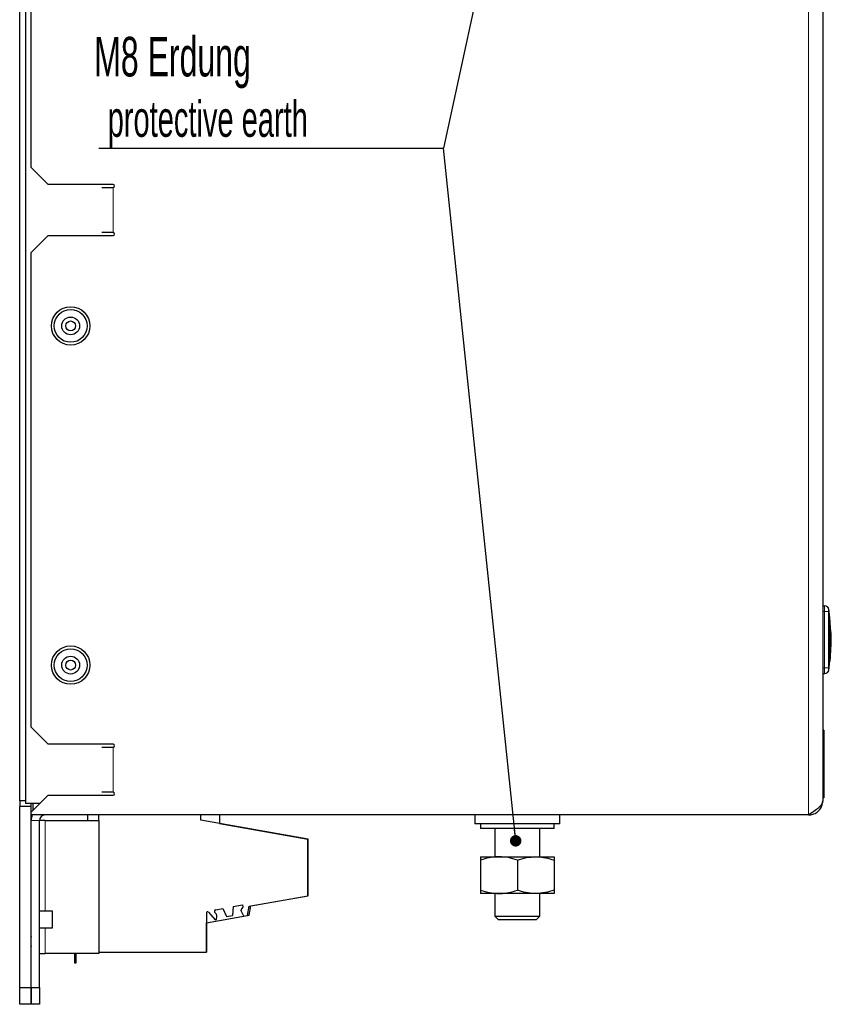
# Model space of a CAD drawing. Header units: millimetres. Extents: x 5 to 418, y 2 to 292.
# Tile 5 of 12: x 152 to 223, y 129 to 216. Entities that reach past the tile are written whole.
import ezdxf

# ---------------------------------------------------------------- set-up
doc = ezdxf.new("R2010")
doc.units = ezdxf.units.MM
doc.layers.add('SLD-0', color=7, linetype='Continuous')
doc.styles.add('SLDTEXTSTYLE0', font='TXT', dxfattribs={"width": 0.605})
doc.dimstyles.new('SLDDIMSTYLE4', dxfattribs={"dimtxt": 0.18, "dimasz": 1.016, "dimexe": 0, "dimexo": 0.0625, "dimgap": 0, "dimtad": 0, "dimtih": 1, "dimtoh": 1, "dimdec": 0, "dimrnd": 1e-09, "dimzin": 0, "dimdsep": 46, "dimtxsty": 'Standard', "dimblk1": 'DOT', "dimblk2": 'DOT', "dimsah": 1, "dimcen": 0.09, "dimadec": 0, "dimazin": 0, "dimtfac": 1.016, "dimtdec": 0, "dimtofl": 0, "dimtmove": 0, "dimatfit": 3, "dimldrblk": 'DOT', "dimfxl": 1, "dimfrac": 2, "dimtolj": 1, "dimtzin": 0, "dimarcsym": 0})

# ---------------------------------------------------------------- blocks, each defined once
blk = doc.blocks.new('SW_NOTE_0_1')
at = {"layer": 'SLD-0', "color": 0}
blk.add_line((-30.459, 0), (0, 0), dxfattribs=at)
blk.add_line((-30.459, 0), (0, 0), dxfattribs=at)
at = {"layer": 'SLD-0', "color": 0, "attachment_point": 1, "style": 'SLDTEXTSTYLE0'}
for s, insert, char_height in [('M8 Erdung', (-30.875, 9.841), 3.5), ('protective earth', (-29.684, 4.176), 3.175)]:
    blk.add_mtext(s, dxfattribs=dict(at, insert=insert, char_height=char_height))
blk = doc.blocks.new('_Dot')
at = {"color": 0, "linetype": 'ByBlock', "lineweight": -2}
blk.add_line((-0.5, 0), (-1, 0), dxfattribs=at)
at = {"color": 0, "linetype": 'ByBlock', "const_width": 0.5}
blk.add_lwpolyline([(-0.25, 0, 1), (0.25, 0, 1)], format="xyb", close=True, dxfattribs=at)

msp = doc.modelspace()

# ---------------------------------------------------------------- linework, layer by layer
at = {"color": 7, "linetype": 'Continuous', "lineweight": 18}
for p, q in [((221.3555, 231.9387), (221.3555, 145.4387)), ((159.8555, 200.9387), (159.8555, 196.9387)), ((222.6055, 163.4387), (222.7614, 163.4387)), ((223.1113, 163.4429), (222.7614, 163.4387)), ((222.6055, 158.4387), (222.7614, 158.4387)), ((223.1113, 158.4346), (222.7614, 158.4387)), ((223.1114, 158.2827), (223.1469, 158.2421)), ((159.8555, 151.4387), (159.8555, 147.4387)), ((153.3555, 144.9387), (152.6055, 144.9387)), ((153.8555, 136.9262), (153.8555, 144.9387)), ((153.8555, 133.1887), (153.8555, 135.4512))]:
    msp.add_line(p, q, dxfattribs=at)
at = {"color": 7, "linetype": 'Continuous', "lineweight": 25}
for p, q in [((152.1055, 231.4387), (152.1055, 146.4387)), ((151.6005, 146.6887), (151.6005, 230.6887)), ((222.6055, 230.6887), (222.6055, 146.6887)), ((152.6055, 202.6887), (152.6055, 224.1887)), ((152.6055, 202.6887), (154.1055, 201.1887)), ((159.8555, 201.1887), (154.1055, 201.1887)), ((158.8555, 200.9387), (159.8555, 200.9387)), ((159.8555, 196.9387), (158.8555, 196.9387)), ((154.1055, 196.6887), (152.6055, 195.1887)), ((154.1055, 196.6887), (159.8555, 196.6887)), ((152.6055, 153.1887), (152.6055, 195.1887)), ((222.6055, 163.9387), (222.7614, 163.9387)), ((223.1478, 162.8783), (223.1377, 162.8783)), ((223.2233, 162.8784), (223.1425, 163.6677)), ((223.2257, 161.8119), (223.1819, 162.8783)), ((223.2139, 162.8783), (223.2039, 162.8783)), ((223.2139, 162.8783), (223.2257, 161.8119)), ((223.3045, 161.9739), (223.2481, 162.902)), ((223.2937, 161.8104), (223.2492, 162.7593)), ((223.2917, 161.41), (223.2618, 159.2543)), ((223.2087, 159.0716), (223.2216, 160.4569)), ((223.2373, 161.0611), (223.2187, 159.0716)), ((223.333, 159.9736), (223.3589, 160.6111)), ((223.3589, 160.6111), (223.3532, 160.6111)), ((223.2561, 159.048), (223.3085, 159.9748)), ((223.3296, 159.9736), (223.333, 159.9736)), ((223.1496, 159.0716), (223.1396, 159.0716)), ((223.1426, 158.2097), (223.2308, 159.0715)), ((223.2187, 159.0716), (223.2087, 159.0716)), ((222.6055, 157.9387), (222.7614, 157.9387)), ((152.6055, 153.1887), (154.1055, 151.6887)), ((222.7055, 152.9387), (222.6055, 152.9387)), ((222.7055, 152.9387), (222.7055, 146.9387)), ((159.8555, 151.6887), (154.1055, 151.6887)), ((158.8555, 151.4387), (159.8555, 151.4387)), ((222.6055, 150.1244), (222.6117, 150.1244)), ((154.1055, 147.1887), (152.6055, 145.6887)), ((154.1055, 147.1887), (159.8555, 147.1887)), ((159.8555, 147.4387), (158.8555, 147.4387)), ((152.1055, 146.6887), (151.6005, 146.6887)), ((151.6005, 146.6887), (151.6005, 146.1887)), ((153.3555, 146.4387), (152.1055, 146.4387)), ((152.6005, 146.1887), (152.6005, 146.4387)), ((152.7655, 146.4387), (152.7655, 145.8487)), ((222.7055, 146.9387), (222.6055, 146.9387)), ((152.6005, 146.1887), (151.6005, 146.1887)), ((151.6005, 130.1887), (151.6005, 146.1887)), ((152.6005, 130.1887), (152.6005, 146.1887)), ((152.6055, 145.4387), (152.6055, 145.6887)), ((221.3555, 145.4387), (152.6055, 145.4387)), ((157.6055, 145.4387), (157.6055, 144.9387)), ((158.6055, 144.9387), (158.6055, 145.4387)), ((167.6055, 144.9753), (167.6055, 145.4387)), ((169.2555, 145.4387), (169.2555, 144.6829)), ((191.8555, 145.4387), (191.8555, 144.6387)), ((199.3555, 144.6387), (199.3555, 145.4387)), ((152.6055, 130.1887), (152.6055, 144.9387)), ((153.3555, 130.1887), (153.3555, 144.9387)), ((153.8555, 144.9387), (153.3555, 144.9387)), ((153.8555, 144.9387), (158.6055, 144.9387)), ((158.6055, 144.9387), (158.6055, 133.1887)), ((177.1055, 143.3002), (167.6055, 144.9753)), ((169.2555, 144.6829), (177.0805, 143.3032)), ((199.3555, 144.6387), (191.8555, 144.6387)), ((192.3555, 144.6387), (192.3555, 144.2387)), ((198.8555, 144.2387), (198.8555, 144.6387)), ((198.8555, 144.2387), (192.3555, 144.2387)), ((193.6055, 144.2387), (193.6055, 141.7387)), ((197.6055, 141.7387), (197.6055, 144.2387)), ((177.0805, 138.2828), (177.0805, 143.3032)), ((177.1055, 138.2887), (177.1055, 143.3002)), ((192.3555, 141.7387), (193.9805, 141.7387)), ((192.3555, 141.4485), (192.3555, 138.779)), ((193.9805, 141.7387), (197.2305, 141.7387)), ((195.6055, 141.4485), (195.6055, 138.779)), ((197.2305, 141.7387), (198.8555, 141.7387)), ((198.8555, 141.4485), (198.8555, 138.779)), ((193.9805, 138.4887), (192.3555, 138.4887)), ((193.6055, 138.4887), (193.6055, 136.4887)), ((197.2305, 138.4887), (193.9805, 138.4887)), ((198.8555, 138.4887), (197.2305, 138.4887)), ((197.6055, 136.4887), (197.6055, 138.4887)), ((171.9052, 137.3703), (177.0805, 138.2828)), ((172.0365, 137.3949), (177.1055, 138.2887)), ((152.6055, 136.9262), (152.6005, 136.9262)), ((154.4948, 136.9262), (153.3555, 136.9262)), ((154.4948, 135.4512), (154.4948, 136.9262)), ((168.1055, 136.7752), (168.1055, 133.2887)), ((168.2809, 136.8408), (168.8721, 136.1607)), ((168.8782, 136.7762), (168.9203, 136.7455)), ((168.9428, 137.0562), (169.5538, 137.1639)), ((169.5538, 137.1639), (169.882, 136.4602)), ((170.4864, 137.3283), (170.4187, 136.5548)), ((170.4864, 137.3283), (171.3003, 137.4719)), ((171.3325, 137.2897), (171.1581, 137.0406)), ((171.1581, 137.0406), (171.1754, 136.9421)), ((171.4222, 136.4779), (171.1754, 136.9421)), ((171.3003, 137.4719), (171.3325, 137.2897)), ((171.7583, 136.5372), (171.9052, 137.3703)), ((171.8893, 136.5603), (172.0365, 137.3949)), ((168.1055, 135.8931), (171.8893, 136.5603)), ((168.1055, 133.2887), (168.1055, 135.8931)), ((168.8721, 136.1607), (168.9992, 136.1831)), ((168.9992, 136.1831), (169.0357, 136.4802)), ((169.882, 136.4602), (170.4187, 136.5548)), ((171.4222, 136.4779), (171.7583, 136.5372)), ((193.6055, 136.4887), (193.9055, 136.1887)), ((193.6055, 136.4887), (195.6055, 136.4887)), ((193.9055, 136.1887), (195.6055, 136.1887)), ((195.6055, 136.4887), (197.6055, 136.4887)), ((195.6055, 136.1887), (197.3055, 136.1887)), ((197.3055, 136.1887), (197.6055, 136.4887)), ((152.6005, 135.4512), (152.6055, 135.4512)), ((153.3555, 135.4512), (154.4948, 135.4512)), ((152.6005, 134.6887), (152.6055, 134.6182)), ((158.6055, 133.2887), (168.1055, 133.2887)), ((153.3555, 133.1887), (153.8555, 133.1887)), ((158.6055, 133.1887), (153.8555, 133.1887)), ((156.4355, 133.1887), (156.4355, 132.3537)), ((156.6005, 132.3537), (156.6005, 133.1887)), ((156.4355, 132.3537), (156.6005, 132.3537)), ((151.6005, 130.1887), (152.6005, 130.1887)), ((151.6005, 128.6887), (151.6005, 130.1887)), ((152.6005, 130.1887), (152.6005, 128.6887)), ((152.6055, 130.1887), (153.3555, 130.1887)), ((152.6055, 128.6887), (152.6055, 130.1887)), ((153.3555, 130.1887), (153.3555, 128.6887)), ((152.6005, 128.6887), (151.6005, 128.6887)), ((153.3555, 128.6887), (152.6055, 128.6887))]:
    msp.add_line(p, q, dxfattribs=at)
at = {"color": 7, "linetype": 'Continuous', "lineweight": 25, "flags": 128}
msp.add_lwpolyline([(152.6005, 133.8537), (152.6036, 133.8215), (152.6055, 133.8134)], dxfattribs=at)
at = {"color": 7, "linetype": 'Continuous', "lineweight": 25}
for centre, radius in [((156.1055, 188.6887), 1.7), ((156.1055, 188.6887), 1.45), ((156.1055, 188.6887), 0.7875), ((156.1055, 188.6887), 0.4375), ((156.1055, 158.6887), 1.7), ((156.1055, 158.6887), 1.45), ((156.1055, 158.6887), 0.7875), ((156.1055, 158.6887), 0.4375)]:
    msp.add_circle(centre, radius, dxfattribs=at)
for centre, radius, start, end in [((159.8555, 201.0637), 0.125, 270, 90), ((159.8555, 196.8137), 0.125, 270, 90), ((222.8, 163.5887), 0.35, 7.642337, 90), ((222.8, 158.2887), 0.35, 270, 352.373112), ((159.8555, 151.5637), 0.125, 270, 90), ((159.8555, 147.3137), 0.125, 270, 90), ((153.8555, 144.9387), 1.25, 156.421822, 180), ((153.8555, 144.9387), 0.5, 90, 180), ((168.2055, 136.7752), 0.1, 41, 180), ((168.9699, 136.9025), 0.1561, 100, 234), ((168.7528, 136.515), 0.285, 353, 54)]:
    msp.add_arc(centre, radius, start, end, dxfattribs=at)
at = {"color": 7, "linetype": 'Continuous', "lineweight": 18}
for centre, start, end in [((222.7614, 163.5887), 0.989679, 89.997938), ((222.7614, 158.2887), 270.002064, 359.009565)]:
    msp.add_arc(centre, 0.35, start, end, dxfattribs=at)
for points, knots in [([(222.7614, 163.4387), (222.7612, 163.4949), (222.7609, 163.6074), (222.7607, 163.7572), (222.7608, 163.8703), (222.761, 163.9302), (222.7613, 163.9363), (222.7614, 163.9387)], [0, 0, 0, 0, 0.2146728, 0.4293525, 0.6440267, 0.8586958, 1, 1, 1, 1]), ([(222.7614, 158.4387), (222.7668, 158.9704), (222.7778, 160.0695), (222.7783, 161.7362), (222.767, 162.8712), (222.7614, 163.4387)], [0, 0, 0, 0, 0.31897789, 0.65947635, 1, 1, 1, 1]), ([(223.1114, 163.5948), (223.1112, 163.5939), (223.1109, 163.5917), (223.1107, 163.5732), (223.1107, 163.5389), (223.1108, 163.4937), (223.1112, 163.4598), (223.1113, 163.4429)], [0, 0, 0, 0, 0.14056698, 0.35532785, 0.57084385, 0.7860438, 1, 1, 1, 1]), ([(223.1113, 163.4429), (223.1168, 162.8745), (223.1276, 161.7375), (223.1271, 160.068), (223.1165, 158.967), (223.1113, 158.4346)], [0, 0, 0, 0, 0.3404987, 0.6810489, 1, 1, 1, 1]), ([(223.1469, 163.6354), (223.1469, 163.6354), (223.1588, 163.6489), (223.1351, 163.6218), (223.1114, 163.5948)], [0, 0, 0, 0, 0.0000732, 1, 1, 1, 1]), ([(222.7614, 157.9387), (222.7613, 157.9443), (222.7609, 157.9553), (222.7607, 158.0415), (222.7608, 158.1684), (222.761, 158.3089), (222.7613, 158.4019), (222.7614, 158.4387)], [0, 0, 0, 0, 0.2146723, 0.429352, 0.6440261, 0.8586954, 1, 1, 1, 1]), ([(223.1113, 158.4346), (223.1112, 158.4235), (223.1109, 158.3955), (223.1107, 158.3531), (223.1107, 158.3147), (223.1108, 158.2883), (223.1112, 158.2845), (223.1114, 158.2827)], [0, 0, 0, 0, 0.1406569, 0.3555038, 0.5710329, 0.7861716, 1, 1, 1, 1])]:
    msp.add_open_spline(points, degree=3, knots=knots, dxfattribs=at)
at = {"color": 7, "linetype": 'Continuous', "lineweight": 25}
for points, knots in [([(223.1396, 159.0716), (223.1506, 159.5919), (223.1775, 160.8608), (223.1525, 162.1297), (223.1377, 162.8783)], [0, 0, 0, 0, 0.41007635, 1, 1, 1, 1]), ([(223.1478, 162.8783), (223.1593, 162.3577), (223.1874, 161.0889), (223.1636, 159.8199), (223.1496, 159.0716)], [0, 0, 0, 0, 0.41032951, 1, 1, 1, 1]), ([(223.2552, 161.41), (223.2536, 161.4131), (223.2505, 161.4193), (223.2455, 161.4675), (223.2411, 161.5384), (223.2374, 161.627), (223.2349, 161.7224), (223.2337, 161.814), (223.2339, 161.8915), (223.2355, 161.9459), (223.2379, 161.9663), (223.2396, 161.9676), (223.24, 161.968)], [0, 0, 0, 0, 0.10757797, 0.21515507, 0.32274136, 0.43026461, 0.53768061, 0.64498658, 0.75221303, 0.85941075, 0.96664052, 1, 1, 1, 1]), ([(223.2618, 159.2543), (223.3091, 159.7747), (223.3658, 160.3982), (223.3315, 161.0218), (223.3259, 161.1249)], [0, 0, 0, 0, 0.8346286, 1, 1, 1, 1]), ([(223.2937, 161.8104), (223.3142, 161.6069), (223.3372, 161.3786), (223.327, 161.1499), (223.3259, 161.1249)], [0, 0, 0, 0, 0.891037, 1, 1, 1, 1]), ([(223.3446, 160.6116), (223.3547, 160.7327), (223.3766, 160.9949), (223.3525, 161.2569), (223.3395, 161.3978)], [0, 0, 0, 0, 0.46211701, 1, 1, 1, 1]), ([(221.3555, 145.4387), (221.482, 145.45), (221.7518, 145.474), (222.1257, 145.6741), (222.4217, 145.9914), (222.582, 146.351), (222.5987, 146.5914), (222.6055, 146.6887)], [0, 0, 0, 0, 0.193563, 0.4126444, 0.6317325, 0.8508204, 1, 1, 1, 1]), ([(193.9805, 141.7387), (193.9419, 141.7384), (193.6503, 141.7358), (193.1003, 141.6724), (192.6052, 141.5235), (192.3555, 141.4485)], [0, 0, 0, 0, 0.0700769, 0.5307777, 1, 1, 1, 1]), ([(192.3555, 141.7387), (192.3555, 141.7036), (192.3555, 141.6581), (192.3555, 141.4872), (192.3555, 141.4485)], [0, 0, 0, 0, 0.7730974, 1, 1, 1, 1]), ([(195.6055, 141.4485), (195.3415, 141.5296), (194.8089, 141.6933), (194.2583, 141.7235), (193.9805, 141.7387)], [0, 0, 0, 0, 0.495458, 1, 1, 1, 1]), ([(195.6055, 141.4485), (195.8694, 141.5296), (196.402, 141.6933), (196.9526, 141.7235), (197.2305, 141.7387)], [0, 0, 0, 0, 0.495458, 1, 1, 1, 1]), ([(197.2305, 141.7387), (197.269, 141.7384), (197.5607, 141.7358), (198.1106, 141.6724), (198.6057, 141.5235), (198.8555, 141.4485)], [0, 0, 0, 0, 0.0700769, 0.5307777, 1, 1, 1, 1]), ([(198.8555, 141.7387), (198.8555, 141.7036), (198.8555, 141.6581), (198.8555, 141.4872), (198.8555, 141.4485)], [0, 0, 0, 0, 0.7730974, 1, 1, 1, 1]), ([(192.3555, 138.779), (192.6194, 138.6979), (193.152, 138.5341), (193.7026, 138.504), (193.9805, 138.4887)], [0, 0, 0, 0, 0.495458, 1, 1, 1, 1]), ([(192.3555, 138.779), (192.3555, 138.7402), (192.3555, 138.5694), (192.3555, 138.5239), (192.3555, 138.4887)], [0, 0, 0, 0, 0.2269026, 1, 1, 1, 1]), ([(193.9805, 138.4887), (194.019, 138.4891), (194.3107, 138.4917), (194.8606, 138.5551), (195.3557, 138.7039), (195.6055, 138.779)], [0, 0, 0, 0, 0.0700769, 0.5307777, 1, 1, 1, 1]), ([(197.2305, 138.4887), (197.1919, 138.4891), (196.9003, 138.4917), (196.3503, 138.5551), (195.8552, 138.7039), (195.6055, 138.779)], [0, 0, 0, 0, 0.0700769, 0.5307777, 1, 1, 1, 1]), ([(198.8555, 138.779), (198.5915, 138.6979), (198.0589, 138.5341), (197.5083, 138.504), (197.2305, 138.4887)], [0, 0, 0, 0, 0.495458, 1, 1, 1, 1]), ([(198.8555, 138.779), (198.8555, 138.7402), (198.8555, 138.5694), (198.8555, 138.5239), (198.8555, 138.4887)], [0, 0, 0, 0, 0.2269026, 1, 1, 1, 1])]:
    msp.add_open_spline(points, degree=3, knots=knots, dxfattribs=at)
msp.add_open_spline([(222.6055, 146.6887), (222.5867, 146.5846), (222.5491, 146.3762), (222.26, 146.0637), (221.8468, 145.7512), (221.5193, 145.5429), (221.3555, 145.4387)], degree=3, dxfattribs=at)

# ---------------------------------------------------------------- block references
at = {"layer": 'SLD-0', "color": 7}
msp.add_blockref('SW_NOTE_0_1', (189.0622, 204.4115), dxfattribs=at)

# ---------------------------------------------------------------- leaders
for points in [[(195.5328, 234.2169), (189.0622, 204.4115)], [(195.4571, 143.1469), (189.0622, 204.4115)]]:
    msp.add_leader(points, dimstyle='SLDDIMSTYLE4', dxfattribs=at)

doc.saveas('drawing.dxf')
